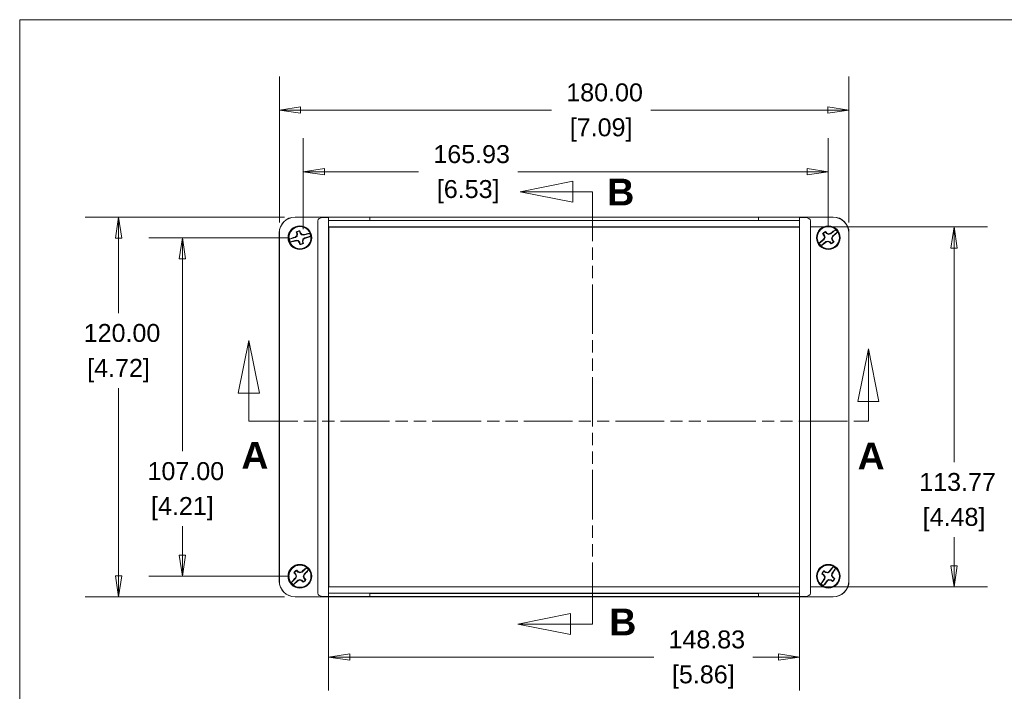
# Model space of a CAD drawing. Header units: millimetres. Extents: x 15 to 916, y 15 to 705.
# Tile 10 of 19: x 25 to 336, y 482 to 695. Entities that reach past the tile are written whole.
import ezdxf

# ---------------------------------------------------------------- set-up
doc = ezdxf.new("R2010")
doc.units = ezdxf.units.MM
doc.header["$LTSCALE"] = 3.333333
doc.linetypes.add('DOUBLE_DASH_CHAIN', pattern=[1.2403, 0.6614, -0.0827, 0.1654, -0.0827, 0.1654, -0.0827])
doc.layers.get('0').update_dxf_attribs({"lineweight": 25})
for name, color, linetype, lineweight in [('Dimension (ANSI)', 7, 'Continuous', 9), ('Section Line (ANSI)', 7, 'DOUBLE_DASH_CHAIN', 9), ('Sketch Geometry (ANSI)', 7, 'Continuous', 9), ('Visible (ANSI)', 7, 'Continuous', 9)]:
    doc.layers.add(name, color=color, linetype=linetype, lineweight=lineweight)
doc.styles.add('Label Text (ANSI)', font='arialbd.ttf')
doc.styles.add('Note Text (ANSI)', font='arial.ttf')
doc.dimstyles.new('Default - mm (ANSI)', dxfattribs={"dimscale": 3.333333, "dimtxt": 1.7, "dimasz": 2, "dimexe": 3.175, "dimexo": 1, "dimgap": 0.8, "dimtad": 0, "dimtih": 1, "dimtoh": 1, "dimrnd": 1e-08, "dimzin": 4, "dimdsep": 46, "dimtxsty": 'Note Text (ANSI)', "dimblk": 'Filled-1', "dimcen": 0.09, "dimdle": 10, "dimclrd": 256, "dimclre": 256, "dimclrt": 256, "dimadec": 1, "dimazin": 0, "dimtfac": 1.792941, "dimtofl": 0, "dimtmove": 0, "dimatfit": 3, "dimfxl": 1, "dimtolj": 1, "dimtzin": 0, "dimlwd": -1, "dimlwe": -1, "dimarcsym": 0})

# ---------------------------------------------------------------- blocks, each defined once
blk = doc.blocks.new('2dTransSection0')
at = {"layer": 'Section Line (ANSI)', "linetype": 'Continuous'}
for p, q in [((59.949, 193.087), (54.949, 192.087)), ((59.949, 191.087), (59.949, 193.087)), ((59.949, 192.087), (54.949, 192.087)), ((54.949, 192.087), (59.949, 191.087)), ((61.817, 192.087), (59.949, 192.087)), ((61.817, 192.087), (61.817, 190.664)), ((61.817, 152.514), (61.817, 151.091)), ((59.736, 152.091), (54.736, 151.091)), ((59.736, 150.091), (59.736, 152.091)), ((59.736, 151.091), (54.736, 151.091)), ((54.736, 151.091), (59.736, 150.091)), ((61.817, 151.091), (59.736, 151.091))]:
    blk.add_line(p, q, dxfattribs=at)
at = {"layer": 'Section Line (ANSI)', "linetype": 'DOUBLE_DASH_CHAIN', "ltscale": 2.127069}
blk.add_line((61.817, 192.087), (61.817, 151.091), dxfattribs=at)
at = {"layer": 'Section Line (ANSI)', "linetype": 'Continuous', "flags": 128}
for points in [[(59.949, 193.087), (54.949, 192.087), (59.949, 191.087), (59.949, 193.087)], [(59.736, 152.091), (54.736, 151.091), (59.736, 150.091), (59.736, 152.091)]]:
    blk.add_lwpolyline(points, dxfattribs=at)
at = {"layer": 'Section Line (ANSI)'}
for points in [[(59.949, 193.087), (54.949, 192.087), (59.949, 191.087), (59.949, 193.087)], [(59.736, 152.091), (54.736, 151.091), (59.736, 150.091), (59.736, 152.091)]]:
    blk.add_solid(points, dxfattribs=at)
at = {"layer": 'Section Line (ANSI)', "char_height": 2.54, "attachment_point": 7, "style": 'Label Text (ANSI)'}
for insert in [(63.208, 190.782), (63.4, 150.013)]:
    blk.add_mtext('B', dxfattribs=dict(at, insert=insert))
blk = doc.blocks.new('2dTransSection1')
at = {"layer": 'Section Line (ANSI)', "linetype": 'Continuous'}
for p, q in [((29.225, 177.985), (28.225, 172.985)), ((29.225, 172.985), (29.225, 177.985)), ((30.225, 172.985), (29.225, 177.985)), ((87.967, 177.186), (86.967, 172.186)), ((87.967, 172.186), (87.967, 177.186)), ((88.967, 172.186), (87.967, 177.186)), ((28.225, 172.985), (30.225, 172.985)), ((29.225, 170.323), (29.225, 172.985)), ((86.967, 172.186), (88.967, 172.186)), ((87.967, 170.323), (87.967, 172.186)), ((29.225, 170.323), (30.617, 170.323)), ((86.576, 170.323), (87.967, 170.323))]:
    blk.add_line(p, q, dxfattribs=at)
at = {"layer": 'Section Line (ANSI)', "linetype": 'DOUBLE_DASH_CHAIN', "ltscale": 2.101788}
blk.add_line((29.225, 170.323), (87.967, 170.323), dxfattribs=at)
at = {"layer": 'Section Line (ANSI)', "linetype": 'Continuous', "flags": 128}
for points in [[(30.225, 172.985), (29.225, 177.985), (28.225, 172.985), (30.225, 172.985)], [(88.967, 172.186), (87.967, 177.186), (86.967, 172.186), (88.967, 172.186)]]:
    blk.add_lwpolyline(points, dxfattribs=at)
at = {"layer": 'Section Line (ANSI)'}
for points in [[(30.225, 172.985), (29.225, 177.985), (28.225, 172.985), (30.225, 172.985)], [(88.967, 172.186), (87.967, 177.186), (86.967, 172.186), (88.967, 172.186)]]:
    blk.add_solid(points, dxfattribs=at)
at = {"layer": 'Section Line (ANSI)', "char_height": 2.54, "attachment_point": 7, "style": 'Label Text (ANSI)'}
for insert in [(28.517, 165.815), (86.944, 165.747)]:
    blk.add_mtext('A', dxfattribs=dict(at, insert=insert))
blk = doc.blocks.new('Filled-1')
at = {"color": 0}
for p, q in [((0, 0), (-1, 0.15)), ((-1, 0.15), (-1, -0.15)), ((-1, 0), (0, 0)), ((-1, -0.15), (0, 0))]:
    blk.add_line(p, q, dxfattribs=at)
at = {"color": 0, "flags": 128}
blk.add_lwpolyline([(-1, -0.15), (0, 0), (-1, 0.15), (-1, -0.15)], dxfattribs=at)
at = {"color": 0}
blk.add_solid([(-1, -0.15), (0, 0), (-1, 0.15), (-1, -0.15)], dxfattribs=at)
blk = doc.blocks.new('*D17')
at = {"layer": 'Defpoints', "color": 0, "transparency": 16777216}
for p in [(107.06, 666.09), (107.06, 627.25), (287.06, 627.25)]:
    blk.add_point(p, dxfattribs=at)
at = {"layer": 'Dimension (ANSI)', "transparency": 16777216}
for p, q in [((107.06, 630.58), (107.06, 676.67)), ((287.06, 630.58), (287.06, 676.67)), ((113.72, 666.09), (193.07, 666.09)), ((280.39, 666.09), (224.44, 666.09))]:
    blk.add_line(p, q, dxfattribs=at)
at = {"layer": 'Dimension (ANSI)', "transparency": 16777216, "xscale": 6.666666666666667, "yscale": 6.666666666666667, "zscale": 6.666666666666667, "rotation": 180}
blk.add_blockref('Filled-1', (107.06, 666.09), dxfattribs=at)
at = {"layer": 'Dimension (ANSI)', "transparency": 16777216, "xscale": 6.666666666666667, "yscale": 6.666666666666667, "zscale": 6.666666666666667}
blk.add_blockref('Filled-1', (287.06, 666.09), dxfattribs=at)
at = {"layer": 'Dimension (ANSI)', "transparency": 16777216, "attachment_point": 5, "style": 'Note Text (ANSI)'}
for s, insert, char_height in [('\\A1; 180.00', (208.75, 671.65), 5.6667), ('\\A1;[7.09]', (208.75, 659.79), 5.667)]:
    blk.add_mtext(s, dxfattribs=dict(at, insert=insert, char_height=char_height))
blk = doc.blocks.new('*D18')
at = {"layer": 'Defpoints', "color": 0, "transparency": 16777216}
for p in [(112.06, 632.25), (56.24, 512.25), (112.06, 512.25)]:
    blk.add_point(p, dxfattribs=at)
at = {"layer": 'Dimension (ANSI)', "transparency": 16777216}
for p, q in [((108.72, 632.25), (45.65, 632.25)), ((56.24, 625.58), (56.24, 601.91)), ((56.24, 518.92), (56.24, 578.19)), ((108.72, 512.25), (45.65, 512.25))]:
    blk.add_line(p, q, dxfattribs=at)
at = {"layer": 'Dimension (ANSI)', "transparency": 16777216, "xscale": 6.666666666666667, "yscale": 6.666666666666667, "zscale": 6.666666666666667}
for p, rotation in [((56.24, 632.25), 90), ((56.24, 512.25), 270)]:
    blk.add_blockref('Filled-1', p, dxfattribs=dict(at, rotation=rotation))
at = {"layer": 'Dimension (ANSI)', "transparency": 16777216, "attachment_point": 5, "style": 'Note Text (ANSI)'}
for s, insert, char_height in [('\\A1; 120.00', (56.24, 595.61), 5.6667), ('\\A1;[4.72]', (56.24, 583.75), 5.667)]:
    blk.add_mtext(s, dxfattribs=dict(at, insert=insert, char_height=char_height))
blk = doc.blocks.new('*D27')
at = {"layer": 'Defpoints', "color": 0, "transparency": 16777216}
for p in [(280.56, 646.58), (280.56, 625.75), (114.63, 625.15)]:
    blk.add_point(p, dxfattribs=at)
at = {"layer": 'Dimension (ANSI)', "transparency": 16777216}
for p, q in [((114.63, 628.48), (114.63, 657.17)), ((280.56, 629.08), (280.56, 657.17)), ((121.3, 646.58), (151.05, 646.58)), ((273.89, 646.58), (182.43, 646.58))]:
    blk.add_line(p, q, dxfattribs=at)
at = {"layer": 'Dimension (ANSI)', "transparency": 16777216, "xscale": 6.666666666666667, "yscale": 6.666666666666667, "zscale": 6.666666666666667, "rotation": 180}
blk.add_blockref('Filled-1', (114.63, 646.58), dxfattribs=at)
at = {"layer": 'Dimension (ANSI)', "transparency": 16777216, "xscale": 6.666666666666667, "yscale": 6.666666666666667, "zscale": 6.666666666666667}
blk.add_blockref('Filled-1', (280.56, 646.58), dxfattribs=at)
at = {"layer": 'Dimension (ANSI)', "transparency": 16777216, "attachment_point": 5, "style": 'Note Text (ANSI)'}
for s, insert, char_height in [('\\A1; 165.93', (166.74, 652.14), 5.6667), ('\\A1;[6.53]', (166.74, 640.28), 5.667)]:
    blk.add_mtext(s, dxfattribs=dict(at, insert=insert, char_height=char_height))
blk = doc.blocks.new('*D32')
at = {"layer": 'Defpoints', "color": 0, "transparency": 16777216}
for p in [(113.56, 625.75), (76.41, 518.75), (113.56, 518.75)]:
    blk.add_point(p, dxfattribs=at)
at = {"layer": 'Dimension (ANSI)', "transparency": 16777216}
for p, q in [((110.22, 625.75), (65.83, 625.75)), ((76.41, 619.08), (76.41, 558.23)), ((76.41, 525.42), (76.41, 534.52)), ((110.22, 518.75), (65.83, 518.75))]:
    blk.add_line(p, q, dxfattribs=at)
at = {"layer": 'Dimension (ANSI)', "transparency": 16777216, "xscale": 6.666666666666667, "yscale": 6.666666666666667, "zscale": 6.666666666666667}
for p, rotation in [((76.41, 625.75), 90), ((76.41, 518.75), 270)]:
    blk.add_blockref('Filled-1', p, dxfattribs=dict(at, rotation=rotation))
at = {"layer": 'Dimension (ANSI)', "transparency": 16777216, "attachment_point": 5, "style": 'Note Text (ANSI)'}
for s, insert, char_height in [('\\A1; 107.00', (76.41, 551.93), 5.6667), ('\\A1;[4.21]', (76.41, 540.08), 5.667)]:
    blk.add_mtext(s, dxfattribs=dict(at, insert=insert, char_height=char_height))
blk = doc.blocks.new('*D35')
at = {"layer": 'Defpoints', "color": 0, "transparency": 16777216}
for p in [(122.64, 515.36), (271.47, 515.36), (271.47, 493.17)]:
    blk.add_point(p, dxfattribs=at)
at = {"layer": 'Dimension (ANSI)', "transparency": 16777216}
for p, q in [((122.64, 512.03), (122.64, 482.58)), ((271.47, 512.03), (271.47, 482.58)), ((129.31, 493.17), (225.36, 493.17)), ((264.81, 493.17), (256.75, 493.17))]:
    blk.add_line(p, q, dxfattribs=at)
at = {"layer": 'Dimension (ANSI)', "transparency": 16777216, "xscale": 6.666666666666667, "yscale": 6.666666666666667, "zscale": 6.666666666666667, "rotation": 180}
blk.add_blockref('Filled-1', (122.64, 493.17), dxfattribs=at)
at = {"layer": 'Dimension (ANSI)', "transparency": 16777216, "xscale": 6.666666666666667, "yscale": 6.666666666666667, "zscale": 6.666666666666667}
blk.add_blockref('Filled-1', (271.47, 493.17), dxfattribs=at)
at = {"layer": 'Dimension (ANSI)', "transparency": 16777216, "attachment_point": 5, "style": 'Note Text (ANSI)'}
for s, insert, char_height in [('\\A1; 148.83', (241.05, 498.73), 5.6667), ('\\A1;[5.86]', (241.05, 486.87), 5.667)]:
    blk.add_mtext(s, dxfattribs=dict(at, insert=insert, char_height=char_height))
blk = doc.blocks.new('*D36')
at = {"layer": 'Defpoints', "color": 0, "transparency": 16777216}
for p in [(271.47, 629.14), (271.47, 515.36), (320.29, 515.36)]:
    blk.add_point(p, dxfattribs=at)
at = {"layer": 'Dimension (ANSI)', "transparency": 16777216}
for p, q in [((274.81, 629.14), (330.88, 629.14)), ((320.29, 622.47), (320.29, 554.8)), ((320.29, 522.03), (320.29, 531.08)), ((274.81, 515.36), (330.88, 515.36))]:
    blk.add_line(p, q, dxfattribs=at)
at = {"layer": 'Dimension (ANSI)', "transparency": 16777216, "xscale": 6.666666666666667, "yscale": 6.666666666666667, "zscale": 6.666666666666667}
for p, rotation in [((320.29, 629.14), 90), ((320.29, 515.36), 270)]:
    blk.add_blockref('Filled-1', p, dxfattribs=dict(at, rotation=rotation))
at = {"layer": 'Dimension (ANSI)', "transparency": 16777216, "attachment_point": 5, "style": 'Note Text (ANSI)'}
for s, insert, char_height in [('\\A1; 113.77', (320.29, 548.51), 5.6667), ('\\A1;[4.48]', (320.29, 536.65), 5.667)]:
    blk.add_mtext(s, dxfattribs=dict(at, insert=insert, char_height=char_height))
blk = doc.blocks.new('Borders Hammond border')
at = {"layer": 'Sketch Geometry (ANSI)'}
for p, q in [((271.9, 208.4), (7.5, 208.4)), ((7.5, 208.4), (7.5, 7.5))]:
    blk.add_line(p, q, dxfattribs=at)

msp = doc.modelspace()

# ---------------------------------------------------------------- linework, layer by layer
at = {"layer": 'Visible (ANSI)'}
for p, q in [((112.025, 632.2835), (282.0916, 632.2835)), ((282.0585, 632.251), (112.0581, 632.251)), ((120.8974, 632.1288), (122.6446, 632.1376)), ((122.6446, 632.1376), (135.6354, 632.203)), ((122.6446, 632.1376), (122.6446, 629.1376)), ((122.6469, 631.1375), (122.6446, 632.1376)), ((135.6354, 632.203), (258.4812, 632.203)), ((135.6354, 632.203), (135.6377, 631.203)), ((258.4812, 632.203), (258.4789, 631.203)), ((258.4812, 632.203), (271.472, 632.1376)), ((271.472, 632.1376), (271.4696, 631.1375)), ((271.472, 629.1376), (271.472, 632.1376)), ((271.472, 632.1376), (273.2191, 632.1288)), ((119.1805, 513.3732), (119.1805, 631.1288)), ((122.6446, 629.1376), (271.472, 629.1376)), ((122.6446, 629.1376), (122.649, 629.1332)), ((122.6446, 629.1376), (122.6446, 515.3645)), ((135.6377, 631.203), (122.6469, 631.1375)), ((271.4696, 631.1375), (122.6469, 631.1375)), ((271.4676, 629.1332), (122.649, 629.1332)), ((122.649, 629.1332), (122.649, 515.3688)), ((258.4789, 631.203), (135.6377, 631.203)), ((271.4696, 631.1375), (258.4789, 631.203)), ((271.472, 629.1376), (271.4676, 629.1332)), ((271.4676, 515.3688), (271.4676, 629.1332)), ((271.472, 515.3645), (271.472, 629.1376)), ((274.9361, 631.1288), (274.9361, 513.3732)), ((107.0257, 517.2177), (107.0257, 627.2843)), ((107.0583, 627.2512), (107.0583, 517.2508)), ((110.2541, 625.2865), (112.1178, 625.8114)), ((112.0388, 625.9584), (112.1178, 625.8114)), ((112.1178, 625.8114), (112.6424, 626.2643)), ((112.4868, 626.3516), (112.6424, 626.2643)), ((112.5883, 626.9389), (112.755, 626.9482)), ((112.755, 626.9482), (112.5914, 627.5288)), ((112.6424, 626.2643), (112.755, 626.9482)), ((113.4552, 627.772), (113.6187, 627.1915)), ((113.7657, 627.2705), (113.6187, 627.1915)), ((113.6187, 627.1915), (114.0716, 626.6668)), ((114.1588, 626.8225), (114.0716, 626.6668)), ((114.0716, 626.6668), (114.7555, 626.5543)), ((114.9988, 625.6906), (114.4741, 625.2377)), ((114.7462, 626.721), (114.7555, 626.5543)), ((116.6192, 627.0793), (114.7555, 626.5543)), ((116.8624, 626.2155), (114.9988, 625.6906)), ((115.0778, 625.5436), (114.9988, 625.6906)), ((279.3373, 626.5177), (278.9517, 626.9815)), ((279.1888, 626.4413), (279.3373, 626.5177)), ((279.2179, 625.22), (279.5128, 625.8472)), ((279.3351, 625.8635), (279.5128, 625.8472)), ((279.5128, 625.8472), (279.3373, 626.5177)), ((279.6417, 627.5552), (280.0273, 627.0914)), ((280.1294, 627.2235), (280.0273, 627.0914)), ((280.0273, 627.0914), (280.6545, 626.7965)), ((280.6708, 626.9742), (280.6545, 626.7965)), ((280.6545, 626.7965), (281.325, 626.972)), ((281.2486, 627.1205), (281.325, 626.972)), ((282.8137, 628.2099), (281.325, 626.972)), ((281.8987, 626.282), (281.6038, 625.6548)), ((281.7815, 625.6385), (281.6038, 625.6548)), ((281.6038, 625.6548), (281.7793, 624.9843)), ((283.3875, 627.5199), (281.8987, 626.282)), ((282.0307, 626.1799), (281.8987, 626.282)), ((287.0583, 517.2508), (287.0583, 627.2512)), ((287.0908, 627.2843), (287.0908, 517.2177)), ((110.4974, 624.4227), (112.3611, 624.9477)), ((113.045, 624.8352), (112.3611, 624.9477)), ((112.3704, 624.781), (112.3611, 624.9477)), ((112.9577, 624.6795), (113.045, 624.8352)), ((113.4979, 624.3105), (113.045, 624.8352)), ((113.3508, 624.2315), (113.4979, 624.3105)), ((113.6614, 623.73), (113.4979, 624.3105)), ((114.4741, 625.2377), (114.3616, 624.5538)), ((114.5283, 624.5631), (114.3616, 624.5538)), ((114.3616, 624.5538), (114.5252, 623.9732)), ((114.6298, 625.1505), (114.4741, 625.2377)), ((277.7291, 623.9821), (279.2179, 625.22)), ((278.3029, 623.2921), (279.7916, 624.53)), ((279.0858, 625.3221), (279.2179, 625.22)), ((280.4621, 624.7055), (279.7916, 624.53)), ((279.868, 624.3815), (279.7916, 624.53)), ((280.4458, 624.5278), (280.4621, 624.7055)), ((281.0893, 624.4106), (280.4621, 624.7055)), ((280.9872, 624.2786), (281.0893, 624.4106)), ((281.4749, 623.9468), (281.0893, 624.4106)), ((281.9278, 625.0607), (281.7793, 624.9843)), ((281.7793, 624.9843), (282.1649, 624.5206)), ((112.2811, 519.4199), (111.8605, 519.8522)), ((112.5035, 520.478), (112.9242, 520.0458)), ((113.0157, 520.1854), (112.9242, 520.0458)), ((112.9242, 520.0458), (113.5725, 519.8008)), ((113.5725, 519.8008), (114.2272, 520.0282)), ((113.5749, 519.9792), (113.5725, 519.8008)), ((114.1395, 520.1702), (114.2272, 520.0282)), ((115.6147, 521.3786), (114.2272, 520.0282)), ((116.2406, 520.7355), (114.8531, 519.3851)), ((279.196, 520.2474), (279.6908, 519.9025)), ((279.7542, 520.057), (279.6908, 519.9025)), ((279.6908, 519.9025), (280.3737, 519.7845)), ((280.3424, 519.9602), (280.3737, 519.7845)), ((280.3737, 519.7845), (280.9737, 520.1316)), ((280.8607, 520.2545), (280.9737, 520.1316)), ((282.0808, 521.7201), (280.9737, 520.1316)), ((282.8169, 521.207), (281.7098, 519.6185)), ((110.876, 516.7665), (112.2635, 518.1169)), ((111.5018, 516.1234), (112.8894, 517.4738)), ((112.1238, 518.2084), (112.2635, 518.1169)), ((112.1391, 519.3322), (112.2811, 519.4199)), ((112.2635, 518.1169), (112.5085, 518.7652)), ((112.5085, 518.7652), (112.2811, 519.4199)), ((112.3301, 518.7676), (112.5085, 518.7652)), ((113.5441, 517.7012), (112.8894, 517.4738)), ((112.9771, 517.3318), (112.8894, 517.4738)), ((113.5417, 517.5228), (113.5441, 517.7012)), ((114.1924, 517.4562), (113.5441, 517.7012)), ((114.1009, 517.3166), (114.1924, 517.4562)), ((114.6131, 517.024), (114.1924, 517.4562)), ((114.8531, 519.3851), (114.6081, 518.7368)), ((114.7865, 518.7344), (114.6081, 518.7368)), ((114.6081, 518.7368), (114.8354, 518.0821)), ((114.9775, 518.1698), (114.8354, 518.0821)), ((114.8354, 518.0821), (115.2561, 517.6498)), ((114.9927, 519.2936), (114.8531, 519.3851)), ((278.2996, 516.2951), (279.4068, 517.8835)), ((279.1777, 519.1664), (278.6829, 519.5112)), ((279.0358, 515.7819), (280.1429, 517.3704)), ((279.0548, 519.0534), (279.1777, 519.1664)), ((279.5248, 518.5665), (279.1777, 519.1664)), ((279.2523, 517.947), (279.4068, 517.8835)), ((279.3491, 518.5351), (279.5248, 518.5665)), ((279.4068, 517.8835), (279.5248, 518.5665)), ((280.7428, 517.7175), (280.1429, 517.3704)), ((280.2559, 517.2475), (280.1429, 517.3704)), ((281.4258, 517.5995), (280.7428, 517.7175)), ((280.7742, 517.5418), (280.7428, 517.7175)), ((281.3623, 517.445), (281.4258, 517.5995)), ((281.9206, 517.2546), (281.4258, 517.5995)), ((281.7098, 519.6185), (281.5918, 518.9356)), ((281.7675, 518.9669), (281.5918, 518.9356)), ((281.5918, 518.9356), (281.9389, 518.3356)), ((281.8643, 519.5551), (281.7098, 519.6185)), ((282.0618, 518.4486), (281.9389, 518.3356)), ((281.9389, 518.3356), (282.4337, 517.9908)), ((122.6446, 515.3645), (122.649, 515.3688)), ((271.472, 515.3645), (122.6446, 515.3645)), ((122.6446, 515.3645), (122.6446, 512.3645)), ((122.649, 515.3688), (271.4676, 515.3688)), ((271.472, 515.3645), (271.4676, 515.3688)), ((271.472, 512.3645), (271.472, 515.3645)), ((282.0916, 512.2185), (112.025, 512.2185)), ((112.0581, 512.251), (282.0585, 512.251)), ((122.6446, 512.3645), (120.8974, 512.3733)), ((122.6446, 512.3645), (122.6469, 513.3645)), ((135.6345, 512.299), (122.6446, 512.3645)), ((122.6469, 513.3645), (135.6368, 513.299)), ((122.6469, 513.3645), (271.4696, 513.3645)), ((135.6345, 512.299), (135.6368, 513.299)), ((258.4821, 512.299), (135.6345, 512.299)), ((135.6368, 513.299), (258.4798, 513.299)), ((258.4798, 513.299), (271.4696, 513.3645)), ((258.4821, 512.299), (258.4798, 513.299)), ((271.472, 512.3645), (258.4821, 512.299)), ((271.4696, 513.3645), (271.472, 512.3645)), ((273.2191, 512.3733), (271.472, 512.3645))]:
    msp.add_line(p, q, dxfattribs=at)
for centre, radius in [((113.5583, 625.751), 3.75), ((113.5583, 625.751), 3.6627), ((113.5583, 625.751), 3.5), ((280.5583, 625.751), 3.75), ((280.5583, 625.751), 3.6627), ((280.5583, 625.751), 3.5), ((113.5583, 518.751), 3.75), ((113.5583, 518.751), 3.6627), ((113.5583, 518.751), 3.5), ((280.5583, 518.751), 3.75), ((280.5583, 518.751), 3.6627), ((280.5583, 518.751), 3.5)]:
    msp.add_circle(centre, radius, dxfattribs=at)
for centre, radius, start, end in [((113.5583, 625.751), 2.1731, 89.754825, 121.706639), ((113.5583, 625.751), 2.0237, 92.921113, 118.540352), ((113.5583, 625.751), 3.3366, 8.002855, 23.45861), ((280.5583, 625.751), 2.1731, 113.767391, 145.719205), ((280.5583, 625.751), 2.0237, 116.933679, 142.552918), ((280.5583, 625.751), 3.3366, 32.015421, 47.471176), ((113.5583, 625.751), 3.3366, 188.002855, 203.45861), ((113.5583, 625.751), 2.1731, 269.754825, 301.706639), ((113.5583, 625.751), 2.0237, 272.921113, 298.540352), ((280.5583, 625.751), 3.3366, 212.015421, 227.471176), ((280.5583, 625.751), 2.1731, 293.767391, 325.719205), ((280.5583, 625.751), 2.0237, 296.933679, 322.552918), ((113.5583, 518.751), 2.1731, 118.248031, 150.199845), ((113.5583, 518.751), 2.0237, 121.414318, 147.033557), ((113.5583, 518.751), 3.3366, 36.49606, 51.951815), ((280.5583, 518.751), 2.1731, 129.148396, 161.10021), ((280.5583, 518.751), 2.0237, 132.314684, 157.933922), ((280.5583, 518.751), 3.3366, 47.396425, 62.85218), ((113.5583, 518.751), 3.3366, 216.49606, 231.951815), ((113.5583, 518.751), 2.1731, 298.248031, 330.199845), ((113.5583, 518.751), 2.0237, 301.414318, 327.033557), ((280.5583, 518.751), 2.0237, 312.314684, 337.933922), ((280.5583, 518.751), 2.1731, 309.148396, 341.10021), ((280.5583, 518.751), 3.3366, 227.396425, 242.85218)]:
    msp.add_arc(centre, radius, start, end, dxfattribs=at)
for centre, major_axis, ratio, start_param, end_param in [((112.0265, 627.2828), (-3.5366, 3.5366), 0.99969546, 5.49793944, 7.06843118), ((112.0585, 627.2508), (-3.5358, 3.5358), 0.99992385, 5.49782522, 7.06854539), ((120.9126, 631.1288), (-1.7321, 0), 0.57735027, 4.72111563, 6.28318531), ((273.204, 631.1288), (1.7321, 0), 0.57735027, 0, 1.56206968), ((282.0581, 627.2508), (3.5358, 3.5358), 0.99992385, 5.49782522, 7.06854539), ((282.0901, 627.2828), (3.5366, 3.5366), 0.99969546, 5.49793944, 7.06843118), ((114.1158, 623.7716), (14.8512, 4.1831), 0.17364818, 1.66207457, 1.70544736), ((114.5609, 624.5896), (11.7265, 10.1232), 0.17364818, 1.59782388, 1.63634094), ((115.5377, 626.3085), (-4.1831, 14.8512), 0.17364818, 1.43614529, 1.47951809), ((115.0723, 625.5019), (2.5147, 15.2861), 0.17364818, 1.50525172, 1.54376877), ((111.5789, 625.1935), (4.1831, -14.8512), 0.17364818, 1.66207457, 1.70544736), ((112.3969, 624.7484), (10.1232, -11.7265), 0.17364818, 1.59782388, 1.63634094), ((113.3092, 624.237), (15.2861, -2.5147), 0.17364818, 1.50525172, 1.54376877), ((112.5557, 626.9124), (-11.7265, -10.1232), 0.17364818, 1.59782388, 1.63634094), ((114.1158, 623.7716), (14.8512, 4.1831), 0.17364818, 1.43614529, 1.47951809), ((113.0008, 627.7304), (-14.8512, -4.1831), 0.17364818, 1.66207457, 1.70544736), ((282.1395, 627.0658), (-9.8646, 11.8637), 0.17364818, 1.43614529, 1.47951809), ((281.9468, 625.0981), (6.5921, 14.0191), 0.17364818, 1.59782388, 1.63634094), ((282.0426, 626.1396), (-3.9234, 14.9866), 0.17364818, 1.50525172, 1.54376877), ((278.9771, 624.4362), (9.8646, -11.8637), 0.17364818, 1.66207457, 1.70544736), ((279.9054, 624.3625), (14.0191, -6.5921), 0.17364818, 1.59782388, 1.63634094), ((280.9469, 624.2667), (14.9866, 3.9234), 0.17364818, 1.50525172, 1.54376877), ((281.8731, 624.1698), (11.8637, 9.8646), 0.17364818, 1.43614529, 1.47951809), ((279.1698, 626.4039), (-6.5921, -14.0191), 0.17364818, 1.59782388, 1.63634094), ((279.074, 625.3624), (3.9234, -14.9866), 0.17364818, 1.50525172, 1.54376877), ((279.2435, 627.3322), (-11.8637, -9.8646), 0.17364818, 1.66207457, 1.70544736), ((113.0008, 627.7304), (-14.8512, -4.1831), 0.17364818, 1.43614529, 1.47951809), ((113.8074, 627.265), (-15.2861, 2.5147), 0.17364818, 1.50525172, 1.54376877), ((114.7197, 626.7536), (-10.1232, 11.7265), 0.17364818, 1.59782388, 1.63634094), ((115.5377, 626.3085), (-4.1831, 14.8512), 0.17364818, 1.66207457, 1.70544736), ((112.0443, 626.0001), (-2.5147, -15.2861), 0.17364818, 1.50525172, 1.54376877), ((111.5789, 625.1935), (4.1831, -14.8512), 0.17364818, 1.43614529, 1.47951809), ((281.8731, 624.1698), (11.8637, 9.8646), 0.17364818, 1.66207457, 1.70544736), ((279.2435, 627.3322), (-11.8637, -9.8646), 0.17364818, 1.43614529, 1.47951809), ((280.1697, 627.2353), (-14.9866, -3.9234), 0.17364818, 1.50525172, 1.54376877), ((281.2112, 627.1395), (-14.0191, 6.5921), 0.17364818, 1.59782388, 1.63634094), ((282.1395, 627.0658), (-9.8646, 11.8637), 0.17364818, 1.66207457, 1.70544736), ((278.9771, 624.4362), (9.8646, -11.8637), 0.17364818, 1.43614529, 1.47951809), ((115.032, 520.1853), (-10.7612, 11.0568), 0.17364818, 1.43614529, 1.47951809), ((112.0846, 517.3167), (10.7612, -11.0568), 0.17364818, 1.66207457, 1.70544736), ((113.0159, 517.3158), (14.4912, -5.4767), 0.17364818, 1.59782388, 1.63634094), ((114.0616, 517.3016), (14.6342, 5.0822), 0.17364818, 1.50525172, 1.54376877), ((114.9926, 517.2773), (11.0568, 10.7612), 0.17364818, 1.43614529, 1.47951809), ((112.124, 520.2247), (-11.0568, -10.7612), 0.17364818, 1.66207457, 1.70544736), ((279.3824, 517.0639), (12.6579, -8.8223), 0.17364818, 1.66207457, 1.70544736), ((280.2971, 517.2391), (15.2654, -2.6376), 0.17364818, 1.59782388, 1.63634094), ((281.3266, 517.4229), (13.4092, 7.7579), 0.17364818, 1.50525172, 1.54376877), ((282.2454, 517.5751), (8.8223, 12.6579), 0.17364818, 1.43614529, 1.47951809), ((278.8712, 519.9269), (-8.8223, -12.6579), 0.17364818, 1.66207457, 1.70544736), ((112.0265, 517.2192), (-3.5366, -3.5366), 0.99969546, 5.49793944, 7.06843118), ((112.0585, 517.2512), (-3.5358, -3.5358), 0.99992385, 5.49782522, 7.06854539), ((114.9926, 517.2773), (11.0568, 10.7612), 0.17364818, 1.66207457, 1.70544736), ((114.9935, 518.2086), (5.4767, 14.4912), 0.17364818, 1.59782388, 1.63634094), ((115.0077, 519.2544), (-5.0822, 14.6342), 0.17364818, 1.50525172, 1.54376877), ((112.124, 520.2247), (-11.0568, -10.7612), 0.17364818, 1.43614529, 1.47951809), ((113.0549, 520.2004), (-14.6342, -5.0822), 0.17364818, 1.50525172, 1.54376877), ((114.1007, 520.1862), (-14.4912, 5.4767), 0.17364818, 1.59782388, 1.63634094), ((115.032, 520.1853), (-10.7612, 11.0568), 0.17364818, 1.66207457, 1.70544736), ((112.1231, 519.2934), (-5.4767, -14.4912), 0.17364818, 1.59782388, 1.63634094), ((112.1089, 518.2477), (5.0822, -14.6342), 0.17364818, 1.50525172, 1.54376877), ((112.0846, 517.3167), (10.7612, -11.0568), 0.17364818, 1.43614529, 1.47951809), ((281.7342, 520.4381), (-12.6579, 8.8223), 0.17364818, 1.43614529, 1.47951809), ((282.2454, 517.5751), (8.8223, 12.6579), 0.17364818, 1.66207457, 1.70544736), ((281.8864, 519.5194), (-7.7579, 13.4092), 0.17364818, 1.50525172, 1.54376877), ((282.0702, 518.4898), (2.6376, 15.2654), 0.17364818, 1.59782388, 1.63634094), ((278.8712, 519.9269), (-8.8223, -12.6579), 0.17364818, 1.43614529, 1.47951809), ((279.7899, 520.0791), (-13.4092, -7.7579), 0.17364818, 1.50525172, 1.54376877), ((280.8195, 520.2629), (-15.2654, 2.6376), 0.17364818, 1.59782388, 1.63634094), ((281.7342, 520.4381), (-12.6579, 8.8223), 0.17364818, 1.66207457, 1.70544736), ((279.0464, 519.0122), (-2.6376, -15.2654), 0.17364818, 1.59782388, 1.63634094), ((279.2302, 517.9826), (7.7579, -13.4092), 0.17364818, 1.50525172, 1.54376877), ((282.0581, 517.2512), (3.5358, -3.5358), 0.99992385, 5.49782522, 7.06854539), ((279.3824, 517.0639), (12.6579, -8.8223), 0.17364818, 1.43614529, 1.47951809), ((282.0901, 517.2192), (3.5366, -3.5366), 0.99969546, 5.49793944, 7.06843118), ((120.9126, 513.3732), (-1.7321, 0), 0.57735027, 0, 1.56206968), ((273.204, 513.3732), (1.7321, 0), 0.57735027, 4.72111563, 6.28318531)]:
    msp.add_ellipse(centre, major_axis=major_axis, ratio=ratio, start_param=start_param, end_param=end_param, dxfattribs=at)
for points, knots in [([(110.2541, 625.2865), (110.3225, 625.3331), (110.4247, 625.3889), (110.6618, 625.501), (110.848, 625.5769), (111.1303, 625.6782), (111.2576, 625.7208), (111.3852, 625.7603)], [0.069565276, 0.069565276, 0.069565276, 0.069565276, 0.118136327, 0.118136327, 0.177695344, 0.177695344, 0.214972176, 0.214972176, 0.214972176, 0.214972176]), ([(115.4071, 626.8931), (115.5375, 626.9263), (115.6693, 626.9566), (115.9645, 627.0177), (116.1636, 627.0501), (116.4227, 627.0778), (116.5374, 627.0833), (116.6192, 627.0793)], [0.738553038, 0.738553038, 0.738553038, 0.738553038, 0.776114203, 0.776114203, 0.835953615, 0.835953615, 0.883958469, 0.883958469, 0.883958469, 0.883958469]), ([(116.8624, 626.2155), (116.7948, 626.1694), (116.6941, 626.1143), (116.4586, 626.0026), (116.2719, 625.9264), (115.9882, 625.8244), (115.8599, 625.7815), (115.7314, 625.7417)], [0.069562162, 0.069562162, 0.069562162, 0.069562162, 0.117567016, 0.117567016, 0.177406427, 0.177406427, 0.214967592, 0.214967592, 0.214967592, 0.214967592]), ([(281.7823, 627.5466), (281.8879, 627.63), (281.996, 627.7113), (282.2408, 627.8872), (282.4094, 627.9979), (282.6349, 628.1286), (282.7374, 628.1803), (282.8137, 628.2099)], [0.738553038, 0.738553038, 0.738553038, 0.738553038, 0.776114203, 0.776114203, 0.835953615, 0.835953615, 0.883958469, 0.883958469, 0.883958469, 0.883958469]), ([(283.3875, 627.5199), (283.3444, 627.4503), (283.2749, 627.3589), (283.1052, 627.1611), (282.9657, 627.0155), (282.748, 626.8069), (282.6483, 626.7154), (282.5471, 626.6268)], [0.069562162, 0.069562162, 0.069562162, 0.069562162, 0.117567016, 0.117567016, 0.177406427, 0.177406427, 0.214967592, 0.214967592, 0.214967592, 0.214967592]), ([(111.7095, 624.6089), (111.5791, 624.5757), (111.4473, 624.5454), (111.1521, 624.4843), (110.953, 624.4519), (110.6938, 624.4242), (110.5792, 624.4187), (110.4974, 624.4227)], [0.738553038, 0.738553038, 0.738553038, 0.738553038, 0.776114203, 0.776114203, 0.835953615, 0.835953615, 0.883958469, 0.883958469, 0.883958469, 0.883958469]), ([(277.7291, 623.9821), (277.7727, 624.0525), (277.8433, 624.1451), (278.0142, 624.3439), (278.1534, 624.489), (278.3701, 624.6965), (278.469, 624.7872), (278.5695, 624.8752)], [0.069565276, 0.069565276, 0.069565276, 0.069565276, 0.118136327, 0.118136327, 0.177695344, 0.177695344, 0.214972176, 0.214972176, 0.214972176, 0.214972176]), ([(279.3343, 623.9554), (279.2287, 623.872), (279.1206, 623.7907), (278.8758, 623.6148), (278.7071, 623.5041), (278.4817, 623.3734), (278.3792, 623.3217), (278.3029, 623.2921)], [0.738553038, 0.738553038, 0.738553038, 0.738553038, 0.776114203, 0.776114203, 0.835953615, 0.835953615, 0.883958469, 0.883958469, 0.883958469, 0.883958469]), ([(114.6383, 520.6368), (114.737, 520.7281), (114.8385, 520.8176), (115.0688, 521.0122), (115.2283, 521.1356), (115.4428, 521.2836), (115.541, 521.3431), (115.6147, 521.3786)], [0.738553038, 0.738553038, 0.738553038, 0.738553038, 0.776114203, 0.776114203, 0.835953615, 0.835953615, 0.883958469, 0.883958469, 0.883958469, 0.883958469]), ([(116.2406, 520.7355), (116.2031, 520.6627), (116.141, 520.5663), (115.9873, 520.3558), (115.8595, 520.1997), (115.6588, 519.9747), (115.5666, 519.8758), (115.4726, 519.7795)], [0.069562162, 0.069562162, 0.069562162, 0.069562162, 0.117567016, 0.117567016, 0.177406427, 0.177406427, 0.214967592, 0.214967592, 0.214967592, 0.214967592]), ([(281.2622, 520.807), (281.3419, 520.9153), (281.4246, 521.0224), (281.614, 521.257), (281.7472, 521.4084), (281.9299, 521.5942), (282.015, 521.6712), (282.0808, 521.7201)], [0.738553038, 0.738553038, 0.738553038, 0.738553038, 0.776114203, 0.776114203, 0.835953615, 0.835953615, 0.883958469, 0.883958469, 0.883958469, 0.883958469]), ([(282.8169, 521.207), (282.7939, 521.1284), (282.7511, 521.0219), (282.64, 520.7861), (282.5441, 520.6087), (282.3895, 520.3498), (282.3177, 520.2353), (282.2436, 520.123)], [0.069562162, 0.069562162, 0.069562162, 0.069562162, 0.117567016, 0.117567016, 0.177406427, 0.177406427, 0.214967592, 0.214967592, 0.214967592, 0.214967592]), ([(110.876, 516.7665), (110.9139, 516.84), (110.977, 516.9379), (111.1319, 517.1495), (111.2594, 517.305), (111.4592, 517.5288), (111.5507, 517.6269), (111.644, 517.7225)], [0.069565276, 0.069565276, 0.069565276, 0.069565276, 0.118136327, 0.118136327, 0.177695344, 0.177695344, 0.214972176, 0.214972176, 0.214972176, 0.214972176]), ([(112.4783, 516.8653), (112.3795, 516.7739), (112.2781, 516.6844), (112.0478, 516.4898), (111.8883, 516.3664), (111.6737, 516.2184), (111.5756, 516.1589), (111.5018, 516.1234)], [0.738553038, 0.738553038, 0.738553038, 0.738553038, 0.776114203, 0.776114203, 0.835953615, 0.835953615, 0.883958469, 0.883958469, 0.883958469, 0.883958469]), ([(278.2996, 516.2951), (278.3229, 516.3745), (278.3664, 516.4825), (278.4785, 516.7196), (278.5743, 516.8964), (278.7282, 517.1539), (278.7995, 517.2676), (278.873, 517.379)], [0.069565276, 0.069565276, 0.069565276, 0.069565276, 0.118136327, 0.118136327, 0.177695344, 0.177695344, 0.214972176, 0.214972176, 0.214972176, 0.214972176]), ([(279.8544, 516.6951), (279.7747, 516.5867), (279.692, 516.4796), (279.5026, 516.245), (279.3694, 516.0936), (279.1867, 515.9078), (279.1016, 515.8308), (279.0358, 515.7819)], [0.738553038, 0.738553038, 0.738553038, 0.738553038, 0.776114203, 0.776114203, 0.835953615, 0.835953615, 0.883958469, 0.883958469, 0.883958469, 0.883958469])]:
    msp.add_open_spline(points, degree=3, knots=knots, dxfattribs=at)
for points, degree in [([(111.4023, 625.7656), (111.3966, 625.7638), (111.3909, 625.7621), (111.3852, 625.7603)], 3), ([(112.4162, 627.5998), (112.4176, 627.594), (112.4191, 627.5882), (112.4206, 627.5824)], 3), ([(112.4162, 627.5998), (112.5059, 627.5648), (112.5914, 627.5288)], 2), ([(113.5676, 627.9241), (113.5093, 627.8475), (113.4552, 627.772)], 2), ([(113.5729, 627.907), (113.5711, 627.9127), (113.5694, 627.9184), (113.5676, 627.9241)], 3), ([(115.4071, 626.8931), (115.4013, 626.8917), (115.3955, 626.8902), (115.3897, 626.8887)], 3), ([(115.7143, 625.7364), (115.72, 625.7382), (115.7257, 625.7399), (115.7314, 625.7417)], 3), ([(278.7627, 626.975), (278.8588, 626.9796), (278.9517, 626.9815)], 2), ([(278.7627, 626.975), (278.7664, 626.9703), (278.7701, 626.9656), (278.7738, 626.961)], 3), ([(279.6825, 627.7398), (279.6604, 627.6461), (279.6417, 627.5552)], 2), ([(279.6943, 627.7263), (279.6903, 627.7308), (279.6864, 627.7353), (279.6825, 627.7398)], 3), ([(281.7823, 627.5466), (281.7776, 627.5429), (281.7729, 627.5392), (281.7682, 627.5355)], 3), ([(282.5336, 626.615), (282.5381, 626.619), (282.5426, 626.6229), (282.5471, 626.6268)], 3), ([(111.7095, 624.6089), (111.7153, 624.6104), (111.7211, 624.6118), (111.7269, 624.6133)], 3), ([(113.5437, 623.595), (113.5455, 623.5893), (113.5472, 623.5836), (113.549, 623.5779)], 3), ([(113.6614, 623.73), (113.6073, 623.6545), (113.549, 623.5779)], 2), ([(114.5252, 623.9732), (114.6107, 623.9372), (114.7004, 623.9022)], 2), ([(114.7004, 623.9022), (114.6989, 623.908), (114.6975, 623.9138), (114.696, 623.9196)], 3), ([(278.583, 624.887), (278.5785, 624.8831), (278.574, 624.8791), (278.5695, 624.8752)], 3), ([(279.3343, 623.9554), (279.339, 623.9591), (279.3437, 623.9628), (279.3483, 623.9665)], 3), ([(281.4223, 623.7757), (281.4262, 623.7712), (281.4302, 623.7667), (281.4341, 623.7622)], 3), ([(281.4749, 623.9468), (281.4562, 623.8559), (281.4341, 623.7622)], 2), ([(282.1649, 624.5206), (282.2578, 624.5224), (282.3539, 624.527)], 2), ([(282.3539, 624.527), (282.3502, 624.5317), (282.3465, 624.5364), (282.3428, 624.5411)], 3), ([(111.6725, 519.831), (111.768, 519.8431), (111.8605, 519.8522)], 2), ([(111.6725, 519.831), (111.6766, 519.8266), (111.6807, 519.8222), (111.6847, 519.8178)], 3), ([(112.5298, 520.6653), (112.5151, 520.5702), (112.5035, 520.478)], 2), ([(112.5426, 520.6528), (112.5383, 520.657), (112.5341, 520.6611), (112.5298, 520.6653)], 3), ([(114.6383, 520.6368), (114.6339, 520.6327), (114.6295, 520.6286), (114.6251, 520.6246)], 3), ([(115.4601, 519.7667), (115.4642, 519.771), (115.4684, 519.7752), (115.4726, 519.7795)], 3), ([(279.2013, 520.4264), (279.1963, 520.4297), (279.1913, 520.433), (279.1863, 520.4363)], 3), ([(279.1863, 520.4363), (279.1899, 520.3401), (279.196, 520.2474)], 2), ([(281.2622, 520.807), (281.2587, 520.8021), (281.2551, 520.7973), (281.2516, 520.7925)], 3), ([(282.2337, 520.108), (282.237, 520.113), (282.2403, 520.118), (282.2436, 520.123)], 3), ([(111.6565, 517.7353), (111.6523, 517.731), (111.6482, 517.7268), (111.644, 517.7225)], 3), ([(112.4783, 516.8653), (112.4827, 516.8693), (112.4871, 516.8734), (112.4914, 516.8774)], 3), ([(114.574, 516.8492), (114.5783, 516.845), (114.5825, 516.8409), (114.5868, 516.8367)], 3), ([(114.6131, 517.024), (114.6015, 516.9318), (114.5868, 516.8367)], 2), ([(115.2561, 517.6498), (115.3486, 517.6589), (115.444, 517.671)], 2), ([(115.444, 517.671), (115.44, 517.6754), (115.4359, 517.6798), (115.4319, 517.6842)], 3), ([(278.5023, 519.4549), (278.5938, 519.4848), (278.6829, 519.5112)], 2), ([(278.5023, 519.4549), (278.5071, 519.4514), (278.512, 519.4478), (278.5168, 519.4443)], 3), ([(278.8829, 517.394), (278.8796, 517.389), (278.8763, 517.384), (278.873, 517.379)], 3), ([(279.8544, 516.6951), (279.8579, 516.6999), (279.8615, 516.7047), (279.865, 516.7095)], 3), ([(281.9153, 517.0756), (281.9203, 517.0723), (281.9253, 517.069), (281.9302, 517.0657)], 3), ([(281.9206, 517.2546), (281.9267, 517.1619), (281.9302, 517.0657)], 2), ([(282.4337, 517.9908), (282.5228, 518.0172), (282.6142, 518.0471)], 2), ([(282.6142, 518.0471), (282.6094, 518.0506), (282.6046, 518.0542), (282.5998, 518.0577)], 3)]:
    msp.add_open_spline(points, degree=degree, dxfattribs=at)

# ---------------------------------------------------------------- block references
at = {"xscale": 3.333333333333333, "yscale": 3.333333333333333, "zscale": 3.333333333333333}
msp.add_blockref('Borders Hammond border', (0, 0), dxfattribs=at)
at = {"layer": 'Section Line (ANSI)', "xscale": 3.333333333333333, "yscale": 3.333333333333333, "zscale": 3.333333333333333}
for name in ['2dTransSection0', '2dTransSection1']:
    msp.add_blockref(name, (0, 0), dxfattribs=at)

# ---------------------------------------------------------------- dimensions: what is measured, and where the dimension line sits
at = {"layer": 'Dimension (ANSI)'}
for base, p1, p2, angle, text, override, picture, middle in [((107.0583, 666.0882), (287.0583, 627.2512), (107.0583, 627.2512), 180, ' <>\\X[7.09]', {"dimgap": 0.8, "dimtih": 0, "dimtoh": 0, "dimdec": 2, "dimpost": '\\X', "dimtol": 0, "dimlim": 0, "dimtp": 0, "dimtm": 0, "dimtdec": 2, "dimatfit": 1}, '*D17', (208.7521, 666.0882)), ((280.5583, 646.582), (114.6298, 625.1505), (280.5583, 625.751), 180, ' <>\\X[6.53]', {"dimgap": 0.8, "dimtih": 0, "dimtoh": 0, "dimdec": 2, "dimpost": '\\X', "dimtol": 0, "dimlim": 0, "dimtp": 0, "dimtm": 0, "dimtdec": 2, "dimatfit": 1}, '*D27', (166.7389, 646.582)), ((56.2354, 512.251), (112.0581, 632.251), (112.0581, 512.251), 90, ' <>\\X[4.72]', {"dimgap": 0.8, "dimdec": 2, "dimpost": '\\X', "dimtol": 0, "dimlim": 0, "dimtp": 0, "dimtm": 0, "dimtdec": 2, "dimatfit": 1}, '*D18', (56.2354, 590.0489)), ((320.292, 515.3645), (271.472, 629.1376), (271.472, 515.3645), 270, ' <>\\X[4.48]', {"dimgap": 0.8, "dimdec": 2, "dimpost": '\\X', "dimtol": 0, "dimlim": 0, "dimtp": 0, "dimtm": 0, "dimtdec": 2, "dimatfit": 1}, '*D36', (320.292, 542.9447)), ((76.4086, 518.751), (113.5583, 625.751), (113.5583, 518.751), 90, ' <>\\X[4.21]', {"dimgap": 0.8, "dimdec": 2, "dimpost": '\\X', "dimtol": 0, "dimlim": 0, "dimtp": 0, "dimtm": 0, "dimtdec": 2, "dimatfit": 1}, '*D32', (76.4086, 546.3747)), ((271.472, 493.1675), (122.6446, 515.3645), (271.472, 515.3645), 180, ' <>\\X[5.86]', {"dimgap": 0.8, "dimtih": 0, "dimtoh": 0, "dimdec": 2, "dimpost": '\\X', "dimtol": 0, "dimlim": 0, "dimtp": 0, "dimtm": 0, "dimtdec": 2, "dimatfit": 1}, '*D35', (241.0549, 493.1675))]:
    dim = msp.add_linear_dim(base=base, p1=p1, p2=p2, angle=angle, text=text, dimstyle='Default - mm (ANSI)', override=override, dxfattribs=at)
    dim.commit()
    dim.dimension.update_dxf_attribs({"geometry": picture, "text_midpoint": middle, "dimtype": 160})

doc.saveas('drawing.dxf')
